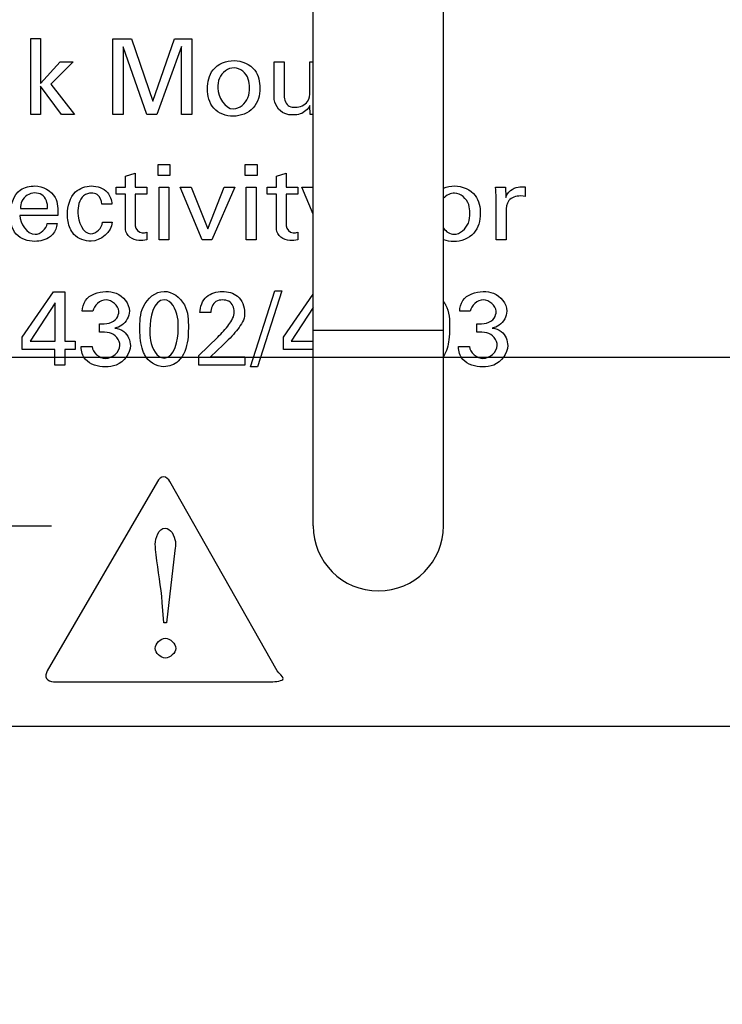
# Model space of a CAD drawing. Header units: inches. Extents: x 0 to 34, y 0 to 22.
# Tile 5 of 56: x 3.7 to 4.5, y 6.2 to 7.4. Entities that reach past the tile are written whole.
import ezdxf

# ---------------------------------------------------------------- set-up
doc = ezdxf.new("R2010")
doc.units = ezdxf.units.IN
doc.header["$LTSCALE"] = 1.87
doc.header["$MEASUREMENT"] = 0
doc.linetypes.add('CENTER', pattern=[0.6, 0.375, -0.075, 0.075, -0.075])
doc.layers.get('0').update_dxf_attribs({"linetype": 'CONTINUOUS'})
doc.layers.add('02___PRT_ALL_AXES', color=7, linetype='CONTINUOUS')
doc.layers.add('DIMENSIONS', color=7, linetype='CONTINUOUS')
doc.styles.get("Standard").update_dxf_attribs({"font": 'txt', "width": 0.8})
doc.dimstyles.new('DIMSTYLE_2', dxfattribs={"dimtxt": 0.125, "dimasz": 0.18, "dimexe": 0.125, "dimexo": 0.0625, "dimgap": 0.03125, "dimtad": 0, "dimtih": 1, "dimtoh": 1, "dimdec": 3, "dimzin": 4, "dimdsep": 46, "dimtxsty": 'STANDARD', "dimblk": '_FILLED', "dimblk1": '_FILLED', "dimblk2": '_FILLED', "dimcen": 0.09, "dimadec": 0, "dimazin": 0, "dimtp": 0.001, "dimtm": 0.001, "dimtfac": 1, "dimtdec": 3, "dimtofl": 0, "dimtmove": 0, "dimatfit": 3, "dimldrblk": '_FILLED', "dimfxl": 1, "dimtolj": 1, "dimtzin": 4, "dimarcsym": 0})

# ---------------------------------------------------------------- blocks, each defined once
blk = doc.blocks.new('*D5')
at = {"layer": 'DIMENSIONS', "color": 2, "linetype": 'CONTINUOUS'}
blk.add_line((6.1856, 7.8261), (2.4178, 7.8261), dxfattribs=at)
at = {"layer": 'DIMENSIONS', "color": 2, "linetype": 'CONTINUOUS', "insert": (2.3553, 7.8886), "char_height": 0.125, "width": 1.725, "attachment_point": 3, "line_spacing_factor": 0.9}
blk.add_mtext('16X 1.289{\\Ftxt.shx;\\W1.000000;\\H0.125000; }[32.74]', dxfattribs=at)
blk = doc.blocks.new('_FILLED')
at = {"color": 0, "linetype": 'BYBLOCK'}
blk.add_solid([(0, 0), (-1, 0.1736), (-1, -0.1736)], dxfattribs=at)
blk = doc.blocks.new('*D6')
at = {"layer": 'DIMENSIONS', "color": 2, "linetype": 'CONTINUOUS'}
blk.add_line((6.1856, 6.9786), (2.4178, 6.9786), dxfattribs=at)
at = {"layer": 'DIMENSIONS', "color": 2, "linetype": 'CONTINUOUS', "insert": (2.3553, 7.0411), "char_height": 0.125, "width": 1.625, "attachment_point": 3, "line_spacing_factor": 0.9}
blk.add_mtext('16X .441{\\Ftxt.shx;\\W1.000000;\\H0.125000; }[11.21]', dxfattribs=at)
blk = doc.blocks.new('*D7')
at = {"layer": 'DIMENSIONS', "color": 2, "linetype": 'CONTINUOUS'}
for p, q in [((2.7692, 7.7023), (2.7524, 7.653)), ((5.1528, 7.7023), (2.7692, 7.7023)), ((2.7524, 7.653), (2.4178, 7.653))]:
    blk.add_line(p, q, dxfattribs=at)
at = {"layer": 'DIMENSIONS', "color": 2, "linetype": 'CONTINUOUS', "insert": (2.3553, 7.7155), "char_height": 0.125, "width": 1.325, "attachment_point": 3, "line_spacing_factor": 0.9}
blk.add_mtext('1.165{\\Ftxt.shx;\\W1.000000;\\H0.125000; }[29.59]', dxfattribs=at)
blk = doc.blocks.new('*D11')
at = {"layer": 'DIMENSIONS', "color": 2, "linetype": 'CONTINUOUS'}
blk.add_line((5.4553, 7.3998), (5.4553, 5.8498), dxfattribs=at)
at = {"layer": 'DIMENSIONS', "color": 2, "linetype": 'CONTINUOUS', "insert": (5.3928, 5.7873), "char_height": 0.125, "width": 1.325, "attachment_point": 3, "rotation": 90, "line_spacing_factor": 0.9}
blk.add_mtext('2.350{\\Ftxt.shx;\\W1.000000;\\H0.125000; }[59.69]', dxfattribs=at)
blk = doc.blocks.new('*D12')
at = {"layer": 'DIMENSIONS', "color": 2, "linetype": 'CONTINUOUS'}
blk.add_line((6.4843, 7.6378), (6.4843, 5.8498), dxfattribs=at)
at = {"layer": 'DIMENSIONS', "color": 2, "linetype": 'CONTINUOUS', "insert": (6.4218, 5.7873), "char_height": 0.125, "width": 1.625, "attachment_point": 3, "rotation": 90, "line_spacing_factor": 0.9}
blk.add_mtext('2X 3.379{\\Ftxt.shx;\\W1.000000;\\H0.125000; }[85.83]', dxfattribs=at)
blk = doc.blocks.new('*D13')
at = {"layer": 'DIMENSIONS', "color": 2, "linetype": 'CONTINUOUS'}
blk.add_line((7.3043, 7.6298), (7.3043, 5.8498), dxfattribs=at)
at = {"layer": 'DIMENSIONS', "color": 2, "linetype": 'CONTINUOUS', "insert": (7.2418, 5.7873), "char_height": 0.125, "width": 1.725, "attachment_point": 3, "rotation": 90, "line_spacing_factor": 0.9}
blk.add_mtext('2X 4.199{\\Ftxt.shx;\\W1.000000;\\H0.125000; }[106.65]', dxfattribs=at)
blk = doc.blocks.new('*D14')
at = {"layer": 'DIMENSIONS', "color": 2, "linetype": 'CONTINUOUS'}
blk.add_line((8.1243, 7.6298), (8.1243, 5.8498), dxfattribs=at)
at = {"layer": 'DIMENSIONS', "color": 2, "linetype": 'CONTINUOUS', "insert": (8.0618, 5.7873), "char_height": 0.125, "width": 1.725, "attachment_point": 3, "rotation": 90, "line_spacing_factor": 0.9}
blk.add_mtext('2X 5.019{\\Ftxt.shx;\\W1.000000;\\H0.125000; }[127.48]', dxfattribs=at)
blk = doc.blocks.new('*D15')
at = {"layer": 'DIMENSIONS', "color": 2, "linetype": 'CONTINUOUS'}
blk.add_line((8.9443, 7.6298), (8.9443, 5.8498), dxfattribs=at)
at = {"layer": 'DIMENSIONS', "color": 2, "linetype": 'CONTINUOUS', "insert": (8.8818, 5.7873), "char_height": 0.125, "width": 1.725, "attachment_point": 3, "rotation": 90, "line_spacing_factor": 0.9}
blk.add_mtext('2X 5.839{\\Ftxt.shx;\\W1.000000;\\H0.125000; }[148.31]', dxfattribs=at)
blk = doc.blocks.new('*D16')
at = {"layer": 'DIMENSIONS', "color": 2, "linetype": 'CONTINUOUS'}
blk.add_line((9.7643, 7.6298), (9.7643, 5.8498), dxfattribs=at)
at = {"layer": 'DIMENSIONS', "color": 2, "linetype": 'CONTINUOUS', "insert": (9.7018, 5.7873), "char_height": 0.125, "width": 1.725, "attachment_point": 3, "rotation": 90, "line_spacing_factor": 0.9}
blk.add_mtext('2X 6.659{\\Ftxt.shx;\\W1.000000;\\H0.125000; }[169.14]', dxfattribs=at)
blk = doc.blocks.new('*D17')
at = {"layer": 'DIMENSIONS', "color": 2, "linetype": 'CONTINUOUS'}
blk.add_line((10.5843, 7.6298), (10.5843, 5.8498), dxfattribs=at)
at = {"layer": 'DIMENSIONS', "color": 2, "linetype": 'CONTINUOUS', "insert": (10.5218, 5.7873), "char_height": 0.125, "width": 1.725, "attachment_point": 3, "rotation": 90, "line_spacing_factor": 0.9}
blk.add_mtext('2X 7.479{\\Ftxt.shx;\\W1.000000;\\H0.125000; }[189.97]', dxfattribs=at)
blk = doc.blocks.new('*D18')
at = {"layer": 'DIMENSIONS', "color": 2, "linetype": 'CONTINUOUS'}
blk.add_line((11.4043, 7.6298), (11.4043, 5.8498), dxfattribs=at)
at = {"layer": 'DIMENSIONS', "color": 2, "linetype": 'CONTINUOUS', "insert": (11.3418, 5.7873), "char_height": 0.125, "width": 1.725, "attachment_point": 3, "rotation": 90, "line_spacing_factor": 0.9}
blk.add_mtext('2X 8.299{\\Ftxt.shx;\\W1.000000;\\H0.125000; }[210.79]', dxfattribs=at)
blk = doc.blocks.new('*D19')
at = {"layer": 'DIMENSIONS', "color": 2, "linetype": 'CONTINUOUS'}
blk.add_line((12.2243, 7.6298), (12.2243, 5.8498), dxfattribs=at)
at = {"layer": 'DIMENSIONS', "color": 2, "linetype": 'CONTINUOUS', "insert": (12.1618, 5.7873), "char_height": 0.125, "width": 1.725, "attachment_point": 3, "rotation": 90, "line_spacing_factor": 0.9}
blk.add_mtext('2X 9.119{\\Ftxt.shx;\\W1.000000;\\H0.125000; }[231.62]', dxfattribs=at)
blk = doc.blocks.new('*D20')
at = {"layer": 'DIMENSIONS', "color": 2, "linetype": 'CONTINUOUS'}
blk.add_line((13.4943, 7.6298), (13.4943, 5.8498), dxfattribs=at)
at = {"layer": 'DIMENSIONS', "color": 2, "linetype": 'CONTINUOUS', "insert": (13.4318, 5.7873), "char_height": 0.125, "width": 1.825, "attachment_point": 3, "rotation": 90, "line_spacing_factor": 0.9}
blk.add_mtext('2X 10.389{\\Ftxt.shx;\\W1.000000;\\H0.125000; }[263.88]', dxfattribs=at)
blk = doc.blocks.new('*D21')
at = {"layer": 'DIMENSIONS', "color": 2, "linetype": 'CONTINUOUS'}
blk.add_line((14.3143, 7.6298), (14.3143, 5.8498), dxfattribs=at)
at = {"layer": 'DIMENSIONS', "color": 2, "linetype": 'CONTINUOUS', "insert": (14.2518, 5.7873), "char_height": 0.125, "width": 1.825, "attachment_point": 3, "rotation": 90, "line_spacing_factor": 0.9}
blk.add_mtext('2X 11.209{\\Ftxt.shx;\\W1.000000;\\H0.125000; }[284.71]', dxfattribs=at)
blk = doc.blocks.new('*D22')
at = {"layer": 'DIMENSIONS', "color": 2, "linetype": 'CONTINUOUS'}
blk.add_line((15.1343, 7.6298), (15.1343, 5.8498), dxfattribs=at)
at = {"layer": 'DIMENSIONS', "color": 2, "linetype": 'CONTINUOUS', "insert": (15.0718, 5.7873), "char_height": 0.125, "width": 1.825, "attachment_point": 3, "rotation": 90, "line_spacing_factor": 0.9}
blk.add_mtext('2X 12.029{\\Ftxt.shx;\\W1.000000;\\H0.125000; }[305.54]', dxfattribs=at)
blk = doc.blocks.new('*D23')
at = {"layer": 'DIMENSIONS', "color": 2, "linetype": 'CONTINUOUS'}
blk.add_line((15.9543, 7.6298), (15.9543, 5.8498), dxfattribs=at)
at = {"layer": 'DIMENSIONS', "color": 2, "linetype": 'CONTINUOUS', "insert": (15.8918, 5.7873), "char_height": 0.125, "width": 1.825, "attachment_point": 3, "rotation": 90, "line_spacing_factor": 0.9}
blk.add_mtext('2X 12.849{\\Ftxt.shx;\\W1.000000;\\H0.125000; }[326.36]', dxfattribs=at)
blk = doc.blocks.new('*D24')
at = {"layer": 'DIMENSIONS', "color": 2, "linetype": 'CONTINUOUS'}
blk.add_line((16.7743, 7.6298), (16.7743, 5.8498), dxfattribs=at)
at = {"layer": 'DIMENSIONS', "color": 2, "linetype": 'CONTINUOUS', "insert": (16.7118, 5.7873), "char_height": 0.125, "width": 1.825, "attachment_point": 3, "rotation": 90, "line_spacing_factor": 0.9}
blk.add_mtext('2X 13.669{\\Ftxt.shx;\\W1.000000;\\H0.125000; }[347.19]', dxfattribs=at)
blk = doc.blocks.new('*D25')
at = {"layer": 'DIMENSIONS', "color": 2, "linetype": 'CONTINUOUS'}
blk.add_line((17.5943, 7.6298), (17.5943, 5.8498), dxfattribs=at)
at = {"layer": 'DIMENSIONS', "color": 2, "linetype": 'CONTINUOUS', "insert": (17.5318, 5.7873), "char_height": 0.125, "width": 1.825, "attachment_point": 3, "rotation": 90, "line_spacing_factor": 0.9}
blk.add_mtext('2X 14.489{\\Ftxt.shx;\\W1.000000;\\H0.125000; }[368.02]', dxfattribs=at)
blk = doc.blocks.new('*D26')
at = {"layer": 'DIMENSIONS', "color": 2, "linetype": 'CONTINUOUS'}
blk.add_line((18.4163, 7.6298), (18.4163, 5.8498), dxfattribs=at)
at = {"layer": 'DIMENSIONS', "color": 2, "linetype": 'CONTINUOUS', "insert": (18.3538, 5.7873), "char_height": 0.125, "width": 1.725, "attachment_point": 3, "rotation": 90, "line_spacing_factor": 0.9}
blk.add_mtext('2X 15.311{\\Ftxt.shx;\\W1.000000;\\H0.125000; }[388.9]', dxfattribs=at)
blk = doc.blocks.new('*D27')
at = {"layer": 'DIMENSIONS', "color": 2, "linetype": 'CONTINUOUS'}
blk.add_line((19.2363, 7.6298), (19.2363, 5.8498), dxfattribs=at)
at = {"layer": 'DIMENSIONS', "color": 2, "linetype": 'CONTINUOUS', "insert": (19.1738, 5.7873), "char_height": 0.125, "width": 1.825, "attachment_point": 3, "rotation": 90, "line_spacing_factor": 0.9}
blk.add_mtext('2X 16.131{\\Ftxt.shx;\\W1.000000;\\H0.125000; }[409.73]', dxfattribs=at)
blk = doc.blocks.new('*D28')
at = {"layer": 'DIMENSIONS', "color": 2, "linetype": 'CONTINUOUS'}
for p, q in [((21.7413, 6.4508), (21.7413, 6.1245)), ((21.7413, 6.1245), (21.6662, 6.0973)), ((21.6662, 6.0973), (21.6662, 5.8498))]:
    blk.add_line(p, q, dxfattribs=at)
at = {"layer": 'DIMENSIONS', "color": 2, "linetype": 'CONTINUOUS', "insert": (21.6037, 5.7873), "char_height": 0.125, "width": 1.825, "attachment_point": 3, "rotation": 90, "line_spacing_factor": 0.9}
blk.add_mtext('2X 18.636{\\Ftxt.shx;\\W1.000000;\\H0.125000; }[473.35]', dxfattribs=at)
blk = doc.blocks.new('*D29')
at = {"layer": 'DIMENSIONS', "color": 2, "linetype": 'CONTINUOUS'}
blk.add_line((21.8693, 6.4508), (21.8693, 5.8498), dxfattribs=at)
at = {"layer": 'DIMENSIONS', "color": 2, "linetype": 'CONTINUOUS', "insert": (21.8068, 5.7873), "char_height": 0.125, "width": 1.825, "attachment_point": 3, "rotation": 90, "line_spacing_factor": 0.9}
blk.add_mtext('2X 18.764{\\Ftxt.shx;\\W1.000000;\\H0.125000; }[476.61]', dxfattribs=at)
blk = doc.blocks.new('*D30')
at = {"layer": 'DIMENSIONS', "color": 2, "linetype": 'CONTINUOUS'}
blk.add_line((22.1053, 6.6623), (22.1053, 5.8498), dxfattribs=at)
at = {"layer": 'DIMENSIONS', "color": 2, "linetype": 'CONTINUOUS', "insert": (22.0428, 5.7873), "char_height": 0.125, "width": 1.425, "attachment_point": 3, "rotation": 90, "line_spacing_factor": 0.9}
blk.add_mtext('19.000{\\Ftxt.shx;\\W1.000000;\\H0.125000; }[482.6]', dxfattribs=at)

msp = doc.modelspace()

# ---------------------------------------------------------------- linework, layer by layer
at = {"color": 7, "linetype": 'CONTINUOUS'}
for p, q in [((4.0463, 6.7773), (4.0463, 8.0273)), ((4.2023, 6.7773), (4.2023, 8.0273)), ((4.0463, 7.0113), (4.2023, 7.0113)), ((3.2928, 6.5373), (21.9178, 6.5373))]:
    msp.add_line(p, q, dxfattribs=at)
at = {"color": 40, "linetype": 'CONTINUOUS'}
for p, q in [((3.7084, 7.2693), (3.7084, 7.3602)), ((3.7084, 7.3602), (3.72, 7.3602)), ((3.72, 7.3602), (3.72, 7.3064)), ((3.8067, 7.2693), (3.8067, 7.3596)), ((3.8067, 7.3596), (3.8288, 7.3596)), ((3.8188, 7.3501), (3.8188, 7.2693)), ((3.8473, 7.2693), (3.8188, 7.3501)), ((3.8288, 7.3596), (3.8543, 7.2852)), ((3.8543, 7.2852), (3.8805, 7.3596)), ((3.8889, 7.3506), (3.8592, 7.2693)), ((3.8805, 7.3596), (3.9011, 7.3596)), ((3.8889, 7.2693), (3.8889, 7.3506)), ((3.9011, 7.3596), (3.9011, 7.2693)), ((3.72, 7.3064), (3.7435, 7.3321)), ((3.7589, 7.3321), (3.7324, 7.3054)), ((3.7435, 7.3321), (3.7589, 7.3321)), ((3.9995, 7.2899), (3.9995, 7.3321)), ((3.9995, 7.3321), (4.0115, 7.3321)), ((4.0115, 7.3321), (4.0115, 7.2917)), ((4.0423, 7.2965), (4.0423, 7.3321)), ((4.0423, 7.3321), (4.0463, 7.3321)), ((3.72, 7.3032), (3.72, 7.2693)), ((3.7451, 7.2693), (3.72, 7.3032)), ((3.7324, 7.3054), (3.7605, 7.2693)), ((4.0426, 7.2693), (4.0423, 7.28)), ((3.72, 7.2693), (3.7084, 7.2693)), ((3.7605, 7.2693), (3.7451, 7.2693)), ((3.8188, 7.2693), (3.8067, 7.2693)), ((3.8592, 7.2693), (3.8473, 7.2693)), ((3.9011, 7.2693), (3.8889, 7.2693)), ((4.0463, 7.2693), (4.0426, 7.2693)), ((3.8607, 7.1964), (3.8607, 7.2093)), ((3.8607, 7.2093), (3.8748, 7.2093)), ((3.8748, 7.2093), (3.8748, 7.1964)), ((3.9649, 7.1964), (3.9649, 7.2093)), ((3.9649, 7.2093), (3.9791, 7.2093)), ((3.9791, 7.2093), (3.9791, 7.1964)), ((3.8217, 7.1954), (3.8333, 7.1992)), ((3.8333, 7.1992), (3.8333, 7.1823)), ((4.0023, 7.1954), (4.0139, 7.1992)), ((4.0139, 7.1992), (4.0139, 7.1823)), ((3.8217, 7.1823), (3.8217, 7.1954)), ((3.8748, 7.1964), (3.8607, 7.1964)), ((3.9791, 7.1964), (3.9649, 7.1964)), ((4.0023, 7.1823), (4.0023, 7.1954)), ((3.8106, 7.1737), (3.8106, 7.1823)), ((3.8106, 7.1823), (3.8217, 7.1823)), ((3.8217, 7.1737), (3.8106, 7.1737)), ((3.8217, 7.1318), (3.8217, 7.1737)), ((3.8333, 7.1823), (3.8473, 7.1823)), ((3.8333, 7.1737), (3.8333, 7.136)), ((3.8473, 7.1737), (3.8333, 7.1737)), ((3.8473, 7.1823), (3.8473, 7.1737)), ((3.8619, 7.1193), (3.8619, 7.1821)), ((3.8619, 7.1821), (3.8737, 7.1821)), ((3.8737, 7.1821), (3.8737, 7.1193)), ((3.9133, 7.1193), (3.8871, 7.1821)), ((3.8871, 7.1821), (3.9002, 7.1821)), ((3.9002, 7.1821), (3.9202, 7.1323)), ((3.9202, 7.1323), (3.9397, 7.1821)), ((3.9527, 7.1821), (3.9252, 7.1193)), ((3.9397, 7.1821), (3.9527, 7.1821)), ((3.9662, 7.1193), (3.9662, 7.1821)), ((3.9662, 7.1821), (3.9779, 7.1821)), ((3.9779, 7.1821), (3.9779, 7.1193)), ((3.9912, 7.1737), (3.9912, 7.1823)), ((3.9912, 7.1823), (4.0023, 7.1823)), ((4.0023, 7.1737), (3.9912, 7.1737)), ((4.0023, 7.1318), (4.0023, 7.1737)), ((4.0139, 7.1823), (4.0279, 7.1823)), ((4.0139, 7.1737), (4.0139, 7.136)), ((4.0279, 7.1737), (4.0139, 7.1737)), ((4.0279, 7.1823), (4.0279, 7.1737)), ((4.0463, 7.15), (4.0329, 7.1821)), ((4.0329, 7.1821), (4.0462, 7.1821)), ((4.2646, 7.1821), (4.2765, 7.1821)), ((4.2765, 7.1821), (4.2767, 7.1699)), ((4.2999, 7.1826), (4.2999, 7.1711)), ((3.8054, 7.1619), (3.7935, 7.1619)), ((4.2652, 7.1193), (4.2652, 7.1693)), ((4.2976, 7.1715), (4.2943, 7.1717)), ((4.2999, 7.1711), (4.2976, 7.1715)), ((3.6959, 7.1568), (3.7285, 7.1568)), ((4.2771, 7.1527), (4.2771, 7.1193)), ((3.7405, 7.1485), (3.6954, 7.1485)), ((3.7281, 7.1389), (3.7399, 7.1389)), ((3.794, 7.1402), (3.8059, 7.1402)), ((3.8473, 7.1283), (3.8473, 7.1192)), ((4.0279, 7.1283), (4.0279, 7.1192)), ((3.8737, 7.1193), (3.8619, 7.1193)), ((3.9252, 7.1193), (3.9133, 7.1193)), ((3.9779, 7.1193), (3.9662, 7.1193)), ((4.2771, 7.1193), (4.2652, 7.1193)), ((3.6979, 7.0029), (3.7354, 7.0569)), ((3.7354, 7.0569), (3.7489, 7.0569)), ((3.7489, 7.0569), (3.7489, 6.9982)), ((3.9712, 6.9673), (4.0005, 7.0584)), ((4.0086, 7.0584), (3.9795, 6.9673)), ((4.0005, 7.0584), (4.0086, 7.0584)), ((3.7373, 7.0438), (3.7074, 6.9982)), ((3.7373, 6.9982), (3.7373, 7.0438)), ((4.0106, 7.0029), (4.0463, 7.0543)), ((3.7827, 7.0338), (3.77, 7.0338)), ((3.9239, 7.0322), (3.9107, 7.0322)), ((4.0463, 7.0382), (4.0201, 6.9982)), ((4.2343, 7.0338), (4.2217, 7.0338)), ((3.7905, 7.0087), (3.7905, 7.0188)), ((4.2422, 7.0087), (4.2422, 7.0188)), ((3.6979, 6.988), (3.6979, 7.0029)), ((3.7074, 6.9982), (3.7373, 6.9982)), ((3.7489, 6.9982), (3.7616, 6.9982)), ((3.7616, 6.9982), (3.7616, 6.988)), ((3.9095, 6.9807), (3.9321, 7.0029)), ((4.0106, 6.988), (4.0106, 7.0029)), ((4.0201, 6.9982), (4.0463, 6.9982)), ((3.7369, 6.988), (3.6979, 6.988)), ((3.7369, 6.9693), (3.7369, 6.988)), ((3.7489, 6.988), (3.7489, 6.9693)), ((3.7616, 6.988), (3.7489, 6.988)), ((3.7686, 6.9915), (3.7819, 6.9915)), ((3.9385, 6.9935), (3.9234, 6.9792)), ((4.0463, 6.988), (4.0106, 6.988)), ((4.2203, 6.9915), (4.2336, 6.9915)), ((3.9095, 6.9693), (3.9095, 6.9807)), ((3.9234, 6.9792), (3.9645, 6.9792)), ((3.9645, 6.9792), (3.9645, 6.9693)), ((3.7489, 6.9693), (3.7369, 6.9693)), ((3.9645, 6.9693), (3.9095, 6.9693)), ((3.9795, 6.9673), (3.9712, 6.9673)), ((3.8598, 6.8303), (3.728, 6.6036)), ((4.0034, 6.6038), (3.8749, 6.8302)), ((3.8809, 6.7478), (3.8707, 6.6609)), ((3.8677, 6.6609), (3.8657, 6.6854)), ((3.8707, 6.6609), (3.8677, 6.6609)), ((3.7355, 6.5906), (3.9958, 6.5906))]:
    msp.add_line(p, q, dxfattribs=at)
at = {"color": 7, "linetype": 'CONTINUOUS'}
msp.add_arc((4.1243, 6.7773), 0.078, 180, 360, dxfattribs=at)
at = {"color": 40, "linetype": 'CONTINUOUS'}
for points, knots in [([(3.9198, 7.2999), (3.9198, 7.3078), (3.9235, 7.3265), (3.9425, 7.3337), (3.9517, 7.3337)], [0, 0, 0, 0, 0.462483, 1, 1, 1, 1]), ([(3.9517, 7.3337), (3.9608, 7.3337), (3.9792, 7.3261), (3.9825, 7.3082), (3.9825, 7.3008)], [0, 0, 0, 0, 0.552192, 1, 1, 1, 1]), ([(3.9517, 7.325), (3.9445, 7.325), (3.9329, 7.3163), (3.9321, 7.3048), (3.9321, 7.3007)], [0, 0, 0, 0, 0.636764, 1, 1, 1, 1]), ([(3.97, 7.3012), (3.97, 7.3046), (3.9696, 7.3154), (3.9589, 7.325), (3.9517, 7.325)], [0, 0, 0, 0, 0.324037, 1, 1, 1, 1]), ([(3.9507, 7.2672), (3.9423, 7.2672), (3.9241, 7.2735), (3.9198, 7.2918), (3.9198, 7.2999)], [0, 0, 0, 0, 0.505958, 1, 1, 1, 1]), ([(3.9825, 7.3008), (3.9825, 7.2925), (3.9779, 7.2739), (3.9593, 7.2672), (3.9507, 7.2672)], [0, 0, 0, 0, 0.491182, 1, 1, 1, 1]), ([(3.9509, 7.2759), (3.9582, 7.2759), (3.9694, 7.2858), (3.97, 7.2972), (3.97, 7.3012)], [0, 0, 0, 0, 0.644735, 1, 1, 1, 1]), ([(4.0115, 7.2917), (4.0115, 7.287), (4.0148, 7.2783), (4.0225, 7.2778), (4.0249, 7.2778)], [0, 0, 0, 0, 0.658511, 1, 1, 1, 1]), ([(4.0223, 7.2687), (4.0189, 7.2687), (4.0073, 7.2695), (3.9995, 7.2821), (3.9995, 7.2899)], [0, 0, 0, 0, 0.304085, 1, 1, 1, 1]), ([(4.0423, 7.28), (4.04, 7.2755), (4.0333, 7.2693), (4.0252, 7.2687), (4.0223, 7.2687)], [0, 0, 0, 0, 0.641821, 1, 1, 1, 1]), ([(3.713, 7.1753), (3.7069, 7.1753), (3.697, 7.1691), (3.6959, 7.1598), (3.6959, 7.1568)], [0, 0, 0, 0, 0.671918, 1, 1, 1, 1]), ([(3.7285, 7.1568), (3.7286, 7.1627), (3.7255, 7.1738), (3.7159, 7.1753), (3.713, 7.1753)], [0, 0, 0, 0, 0.669923, 1, 1, 1, 1]), ([(3.7132, 7.1837), (3.7225, 7.1837), (3.7413, 7.1738), (3.7407, 7.1557), (3.7405, 7.1485)], [0, 0, 0, 0, 0.563264, 1, 1, 1, 1]), ([(3.7523, 7.1498), (3.7523, 7.1593), (3.7568, 7.1777), (3.7741, 7.1837), (3.7808, 7.1837)], [0, 0, 0, 0, 0.58384, 1, 1, 1, 1]), ([(3.781, 7.1751), (3.7777, 7.1751), (3.7664, 7.1717), (3.7647, 7.1587), (3.7647, 7.1514)], [0, 0, 0, 0, 0.312489, 1, 1, 1, 1]), ([(3.7935, 7.1619), (3.7931, 7.1662), (3.7903, 7.1738), (3.7833, 7.1751), (3.781, 7.1751)], [0, 0, 0, 0, 0.650139, 1, 1, 1, 1]), ([(4.2155, 7.1837), (4.2246, 7.1837), (4.243, 7.1761), (4.2463, 7.1582), (4.2463, 7.1508)], [0, 0, 0, 0, 0.552162, 1, 1, 1, 1]), ([(4.2338, 7.1512), (4.2338, 7.1546), (4.2334, 7.1654), (4.2228, 7.1751), (4.2155, 7.1751)], [0, 0, 0, 0, 0.324156, 1, 1, 1, 1]), ([(4.2943, 7.1717), (4.2893, 7.1717), (4.2781, 7.1683), (4.2771, 7.1573), (4.2771, 7.1527)], [0, 0, 0, 0, 0.51511, 1, 1, 1, 1]), ([(3.7598, 7.1258), (3.7562, 7.13), (3.7528, 7.1384), (3.7523, 7.1469), (3.7523, 7.1498)], [0, 0, 0, 0, 0.660871, 1, 1, 1, 1]), ([(4.2463, 7.1508), (4.2463, 7.1425), (4.2417, 7.1239), (4.2231, 7.1172), (4.2145, 7.1172)], [0, 0, 0, 0, 0.49117, 1, 1, 1, 1]), ([(4.2148, 7.1259), (4.222, 7.1259), (4.2332, 7.1358), (4.2338, 7.1472), (4.2338, 7.1512)], [0, 0, 0, 0, 0.644662, 1, 1, 1, 1]), ([(3.7129, 7.1174), (3.705, 7.1174), (3.687, 7.1231), (3.6837, 7.1413), (3.6837, 7.1495)], [0, 0, 0, 0, 0.489799, 1, 1, 1, 1]), ([(3.7345, 7.1258), (3.7337, 7.1248), (3.7279, 7.1194), (3.7194, 7.1174), (3.7129, 7.1174)], [0, 0, 0, 0, 0.161989, 1, 1, 1, 1]), ([(3.77, 7.0338), (3.7702, 7.0382), (3.7734, 7.0522), (3.7892, 7.0574), (3.798, 7.0574)], [0, 0, 0, 0, 0.333057, 1, 1, 1, 1]), ([(3.798, 7.0574), (3.8022, 7.0574), (3.8154, 7.0563), (3.8263, 7.0429), (3.8263, 7.0341)], [0, 0, 0, 0, 0.319801, 1, 1, 1, 1]), ([(3.8389, 7.0115), (3.8389, 7.0209), (3.8387, 7.0411), (3.8576, 7.0576), (3.8679, 7.0576)], [0, 0, 0, 0, 0.477822, 1, 1, 1, 1]), ([(3.8679, 7.0576), (3.8776, 7.0576), (3.8968, 7.0433), (3.8969, 7.023), (3.8969, 7.0135)], [0, 0, 0, 0, 0.504035, 1, 1, 1, 1]), ([(3.9375, 7.0574), (3.9439, 7.0574), (3.9587, 7.0542), (3.9643, 7.0393), (3.9643, 7.0322)], [0, 0, 0, 0, 0.474178, 1, 1, 1, 1]), ([(4.2217, 7.0338), (4.2218, 7.0382), (4.2251, 7.0522), (4.2408, 7.0574), (4.2497, 7.0574)], [0, 0, 0, 0, 0.333011, 1, 1, 1, 1]), ([(4.2497, 7.0574), (4.2539, 7.0574), (4.2671, 7.0563), (4.278, 7.0429), (4.278, 7.0341)], [0, 0, 0, 0, 0.319811, 1, 1, 1, 1]), ([(3.8848, 7.0124), (3.8848, 7.0172), (3.8852, 7.0298), (3.8768, 7.0476), (3.868, 7.0476)], [0, 0, 0, 0, 0.351683, 1, 1, 1, 1]), ([(3.938, 7.0473), (3.9352, 7.0473), (3.927, 7.0461), (3.9239, 7.037), (3.9239, 7.0322)], [0, 0, 0, 0, 0.362874, 1, 1, 1, 1]), ([(3.9519, 7.0332), (3.9519, 7.0379), (3.9482, 7.0463), (3.9405, 7.0473), (3.938, 7.0473)], [0, 0, 0, 0, 0.650855, 1, 1, 1, 1]), ([(4.2023, 7.0455), (4.2032, 7.0442), (4.2096, 7.0346), (4.2096, 7.023), (4.2096, 7.0135)], [0, 0, 0, 0, 0.132878, 1, 1, 1, 1]), ([(3.7905, 7.0188), (3.7978, 7.0182), (3.8109, 7.0201), (3.8137, 7.0309), (3.8137, 7.0338)], [0, 0, 0, 0, 0.714578, 1, 1, 1, 1]), ([(3.8263, 7.0341), (3.8263, 7.0277), (3.821, 7.0176), (3.812, 7.0143), (3.809, 7.0137)], [0, 0, 0, 0, 0.679518, 1, 1, 1, 1]), ([(3.9643, 7.0322), (3.9643, 7.0308), (3.9641, 7.0227), (3.9586, 7.0158), (3.9545, 7.0105)], [0, 0, 0, 0, 0.167734, 1, 1, 1, 1]), ([(4.2422, 7.0188), (4.2494, 7.0182), (4.2626, 7.0201), (4.2653, 7.0309), (4.2653, 7.0338)], [0, 0, 0, 0, 0.714602, 1, 1, 1, 1]), ([(4.278, 7.0341), (4.278, 7.0277), (4.2727, 7.0176), (4.2636, 7.0143), (4.2607, 7.0137)], [0, 0, 0, 0, 0.679533, 1, 1, 1, 1]), ([(3.809, 7.0137), (3.8128, 7.0131), (3.8229, 7.0099), (3.8275, 6.9989), (3.8275, 6.9927)], [0, 0, 0, 0, 0.381779, 1, 1, 1, 1]), ([(3.8445, 6.9819), (3.8437, 6.9835), (3.8397, 6.9928), (3.8389, 7.0032), (3.8389, 7.0115)], [0, 0, 0, 0, 0.175109, 1, 1, 1, 1]), ([(3.8509, 7.0122), (3.8509, 7.0077), (3.8506, 6.9953), (3.859, 6.9779), (3.8678, 6.9779)], [0, 0, 0, 0, 0.339309, 1, 1, 1, 1]), ([(3.8969, 7.0135), (3.8969, 7.0089), (3.8964, 6.9952), (3.8917, 6.9805), (3.8849, 6.9742)], [0, 0, 0, 0, 0.330189, 1, 1, 1, 1]), ([(4.2096, 7.0135), (4.2096, 7.0089), (4.2092, 6.9977), (4.206, 6.9857), (4.2023, 6.9799)], [0, 0, 0, 0, 0.401979, 1, 1, 1, 1]), ([(4.2607, 7.0137), (4.2645, 7.0131), (4.2746, 7.0099), (4.2792, 6.9989), (4.2792, 6.9927)], [0, 0, 0, 0, 0.381766, 1, 1, 1, 1]), ([(3.8275, 6.9927), (3.8275, 6.9831), (3.8161, 6.9687), (3.802, 6.9672), (3.7975, 6.9672)], [0, 0, 0, 0, 0.68196, 1, 1, 1, 1]), ([(4.2792, 6.9927), (4.2792, 6.9831), (4.2678, 6.9687), (4.2537, 6.9672), (4.2492, 6.9672)], [0, 0, 0, 0, 0.68196, 1, 1, 1, 1]), ([(3.8749, 6.8302), (3.8733, 6.8329), (3.8674, 6.8384), (3.8613, 6.8329), (3.8598, 6.8303)], [0, 0, 0, 0, 0.500416, 1, 1, 1, 1]), ([(3.8691, 6.7743), (3.8758, 6.7743), (3.8828, 6.7608), (3.8813, 6.7512), (3.8809, 6.7478)], [0, 0, 0, 0, 0.658932, 1, 1, 1, 1]), ([(3.8657, 6.6854), (3.864, 6.7044), (3.8602, 6.7276), (3.8573, 6.7509), (3.8573, 6.7552)], [0, 0, 0, 0, 0.814675, 1, 1, 1, 1]), ([(3.728, 6.6036), (3.7264, 6.601), (3.7247, 6.5931), (3.7324, 6.5906), (3.7355, 6.5906)], [0, 0, 0, 0, 0.499428, 1, 1, 1, 1]), ([(3.9958, 6.5906), (4.0009, 6.5906), (4.0176, 6.5921), (4.0054, 6.6004), (4.0034, 6.6038)], [0, 0, 0, 0, 0.565847, 1, 1, 1, 1])]:
    msp.add_open_spline(points, degree=3, knots=knots, dxfattribs=at)
for points in [[(3.9321, 7.3007), (3.9321, 7.2903), (3.9406, 7.2759), (3.9509, 7.2759)], [(4.0397, 7.2848), (4.042, 7.2881), (4.0423, 7.2925), (4.0423, 7.2965)], [(4.0249, 7.2778), (4.0304, 7.2778), (4.0366, 7.2803), (4.0397, 7.2848)], [(3.6837, 7.1495), (3.6837, 7.1602), (3.6874, 7.173), (3.6961, 7.1791)], [(3.6961, 7.1791), (3.7009, 7.1825), (3.7073, 7.1837), (3.7132, 7.1837)], [(3.7808, 7.1837), (3.7878, 7.1837), (3.7957, 7.1812), (3.8001, 7.1759)], [(3.8001, 7.1759), (3.8034, 7.1721), (3.805, 7.1669), (3.8054, 7.1619)], [(4.2023, 7.1811), (4.2065, 7.1828), (4.2112, 7.1837), (4.2155, 7.1837)], [(4.2155, 7.1751), (4.2108, 7.1751), (4.2059, 7.1726), (4.2023, 7.169)], [(4.2652, 7.1693), (4.2652, 7.1736), (4.265, 7.1778), (4.2646, 7.1821)], [(4.2767, 7.1699), (4.2784, 7.1762), (4.2853, 7.1814), (4.2918, 7.1823)], [(4.2918, 7.1823), (4.2944, 7.1827), (4.2972, 7.1827), (4.2999, 7.1826)], [(3.7647, 7.1514), (3.7647, 7.1416), (3.7706, 7.1265), (3.7803, 7.1265)], [(3.6954, 7.1485), (3.6952, 7.1389), (3.7037, 7.1259), (3.7134, 7.1259)], [(3.7134, 7.1259), (3.7199, 7.1259), (3.7274, 7.1324), (3.7281, 7.1389)], [(3.7399, 7.1389), (3.7393, 7.1342), (3.7377, 7.1293), (3.7345, 7.1258)], [(3.7803, 7.1265), (3.7868, 7.1265), (3.7937, 7.1337), (3.794, 7.1402)], [(3.8059, 7.1402), (3.8052, 7.1289), (3.7918, 7.1177), (3.7805, 7.1177)], [(3.8376, 7.1184), (3.8307, 7.1184), (3.8217, 7.1249), (3.8217, 7.1318)], [(3.8333, 7.136), (3.8333, 7.1321), (3.8378, 7.1277), (3.8417, 7.1277)], [(3.8417, 7.1277), (3.8436, 7.1277), (3.8455, 7.1278), (3.8473, 7.1283)], [(4.0182, 7.1184), (4.0113, 7.1184), (4.0023, 7.1249), (4.0023, 7.1318)], [(4.0139, 7.136), (4.0139, 7.1321), (4.0184, 7.1277), (4.0223, 7.1277)], [(4.0223, 7.1277), (4.0242, 7.1277), (4.0261, 7.1278), (4.0279, 7.1283)], [(4.2023, 7.1332), (4.2056, 7.1289), (4.21, 7.1259), (4.2148, 7.1259)], [(3.7805, 7.1177), (3.7731, 7.1177), (3.7648, 7.1203), (3.7598, 7.1258)], [(3.8473, 7.1192), (3.8441, 7.1186), (3.8408, 7.1184), (3.8376, 7.1184)], [(4.0279, 7.1192), (4.0247, 7.1186), (4.0214, 7.1184), (4.0182, 7.1184)], [(4.2145, 7.1172), (4.2105, 7.1172), (4.2062, 7.1179), (4.2023, 7.1194)], [(3.9187, 7.0512), (3.9238, 7.0555), (3.9309, 7.0574), (3.9375, 7.0574)], [(3.7984, 7.0474), (3.7915, 7.0474), (3.7834, 7.0407), (3.7827, 7.0338)], [(3.8137, 7.0338), (3.8137, 7.0406), (3.8052, 7.0474), (3.7984, 7.0474)], [(3.868, 7.0476), (3.8549, 7.0476), (3.8509, 7.0253), (3.8509, 7.0122)], [(3.9107, 7.0322), (3.911, 7.039), (3.9136, 7.0467), (3.9187, 7.0512)], [(4.2501, 7.0474), (4.2431, 7.0474), (4.235, 7.0407), (4.2343, 7.0338)], [(4.2653, 7.0338), (4.2653, 7.0406), (4.2569, 7.0474), (4.2501, 7.0474)], [(3.9455, 7.0178), (3.9488, 7.0223), (3.9519, 7.0276), (3.9519, 7.0332)], [(3.8025, 7.008), (3.7986, 7.0088), (3.7945, 7.0088), (3.7905, 7.0087)], [(3.8678, 6.9779), (3.8806, 6.9779), (3.8848, 6.9996), (3.8848, 7.0124)], [(3.9321, 7.0029), (3.9369, 7.0076), (3.9415, 7.0124), (3.9455, 7.0178)], [(3.9545, 7.0105), (3.9497, 7.0045), (3.944, 6.999), (3.9385, 6.9935)], [(4.2542, 7.008), (4.2503, 7.0088), (4.2462, 7.0088), (4.2422, 7.0087)], [(3.815, 6.9928), (3.815, 6.9994), (3.809, 7.0067), (3.8025, 7.008)], [(4.2667, 6.9928), (4.2667, 6.9994), (4.2606, 7.0067), (4.2542, 7.008)], [(3.7738, 6.9762), (3.7702, 6.9802), (3.7688, 6.9861), (3.7686, 6.9915)], [(3.7819, 6.9915), (3.7818, 6.9845), (3.7907, 6.9774), (3.7978, 6.9774)], [(3.7978, 6.9774), (3.8055, 6.9774), (3.815, 6.9851), (3.815, 6.9928)], [(4.2254, 6.9762), (4.2219, 6.9802), (4.2205, 6.9861), (4.2203, 6.9915)], [(4.2336, 6.9915), (4.2335, 6.9845), (4.2424, 6.9774), (4.2495, 6.9774)], [(4.2495, 6.9774), (4.2572, 6.9774), (4.2667, 6.9851), (4.2667, 6.9928)], [(3.7975, 6.9672), (3.7891, 6.9672), (3.7793, 6.9697), (3.7738, 6.9762)], [(3.8676, 6.9675), (3.8586, 6.9675), (3.8485, 6.9738), (3.8445, 6.9819)], [(3.8849, 6.9742), (3.8804, 6.9699), (3.8738, 6.9675), (3.8676, 6.9675)], [(4.2492, 6.9672), (4.2407, 6.9672), (4.231, 6.9697), (4.2254, 6.9762)], [(3.8573, 6.7552), (3.8573, 6.7627), (3.8616, 6.7743), (3.8691, 6.7743)], [(3.8573, 6.6305), (3.8573, 6.6362), (3.8636, 6.6428), (3.8693, 6.6428)], [(3.8693, 6.6428), (3.8751, 6.6428), (3.8818, 6.6363), (3.8818, 6.6305)], [(3.8693, 6.619), (3.8637, 6.619), (3.8573, 6.625), (3.8573, 6.6305)], [(3.8818, 6.6305), (3.8818, 6.6248), (3.875, 6.619), (3.8693, 6.619)]]:
    msp.add_open_spline(points, degree=3, dxfattribs=at)
at = {"layer": '02___PRT_ALL_AXES', "color": 7, "linetype": 'CENTER'}
msp.add_line((3.6053, 6.7773), (3.7333, 6.7773), dxfattribs=at)

# ---------------------------------------------------------------- dimensions: what is measured, and where the dimension line sits
at = {"layer": 'DIMENSIONS', "color": 2, "linetype": 'CONTINUOUS'}
for feature_location, offset, dtype, origin, text, picture, middle in [((6.1856, 7.8261), (-3.7678, 0), 0, (6.2481, 6.5373), '16X <>', '*D5', (1.4928, 7.8261)), ((7.3043, 7.6298), (0, -1.7799), 1, (3.1053, 7.6923), '2X <>', '*D13', (7.3043, 4.9248)), ((8.1243, 7.6298), (0, -1.7799), 1, (3.1053, 7.6923), '2X <>', '*D14', (8.1243, 4.9248)), ((8.9443, 7.6298), (0, -1.7799), 1, (3.1053, 7.6923), '2X <>', '*D15', (8.9443, 4.9248)), ((9.7643, 7.6298), (0, -1.7799), 1, (3.1053, 7.6923), '2X <>', '*D16', (9.7643, 4.9248)), ((10.5843, 7.6298), (0, -1.7799), 1, (3.1053, 7.6923), '2X <>', '*D17', (10.5843, 4.9248)), ((11.4043, 7.6298), (0, -1.7799), 1, (3.1053, 7.6923), '2X <>', '*D18', (11.4043, 4.9248)), ((12.2243, 7.6298), (0, -1.7799), 1, (3.1053, 7.6923), '2X <>', '*D19', (12.2243, 4.9248)), ((13.4943, 7.6298), (0, -1.7799), 1, (3.1053, 7.6923), '2X <>', '*D20', (13.4943, 4.8748)), ((14.3143, 7.6298), (0, -1.7799), 1, (3.1053, 7.6923), '2X <>', '*D21', (14.3143, 4.8748)), ((15.1343, 7.6298), (0, -1.7799), 1, (3.1053, 7.6923), '2X <>', '*D22', (15.1343, 4.8748)), ((15.9543, 7.6298), (0, -1.7799), 1, (3.1053, 7.6923), '2X <>', '*D23', (15.9543, 4.8748)), ((16.7743, 7.6298), (0, -1.7799), 1, (3.1053, 7.6923), '2X <>', '*D24', (16.7743, 4.8748)), ((17.5943, 7.6298), (0, -1.7799), 1, (3.1053, 7.6923), '2X <>', '*D25', (17.5943, 4.8748)), ((18.4163, 7.6298), (0, -1.7799), 1, (3.1053, 7.6923), '2X <>', '*D26', (18.4163, 4.9248)), ((19.2363, 7.6298), (0, -1.7799), 1, (3.1053, 7.6923), '2X <>', '*D27', (19.2363, 4.8748)), ((6.4843, 7.6378), (0, -1.7879), 1, (3.1053, 7.1124), '2X <>', '*D12', (6.4843, 4.9748)), ((6.1856, 6.9786), (-3.7678, 0), 0, (6.2481, 6.5373), '16X <>', '*D6', (1.5428, 6.9786)), ((21.7412929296, 6.4508366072), (-0.0751087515, -0.601), 0, (3.1052929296, 6.5133366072), '2X <>', '*D28', (21.6661841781, 4.8748366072)), ((21.8693, 6.4508), (0, -0.601), 1, (3.1053, 6.5133), '2X <>', '*D29', (21.8693, 4.8748))]:
    dim = msp.add_ordinate_dim(feature_location=feature_location, offset=offset, dtype=dtype, origin=origin, text=text, dimstyle='DIMSTYLE_2', dxfattribs=at)
    dim.commit()
    dim.dimension.update_dxf_attribs({"geometry": picture, "text_midpoint": middle})
for feature_location, offset, dtype, origin, picture, middle in [((5.1528, 7.7023), (-2.735, -0.0493), 0, (5.2153, 6.5373), '*D7', (1.6928, 7.653)), ((5.4553, 7.3998), (0, -1.55), 1, (3.1053, 7.4623), '*D11', (5.4553, 5.1248)), ((22.1053, 6.6623), (0, -0.8125), 1, (3.1053, 6.7248), '*D30', (22.1053, 5.0748))]:
    dim = msp.add_ordinate_dim(feature_location=feature_location, offset=offset, dtype=dtype, origin=origin, dimstyle='DIMSTYLE_2', dxfattribs=at)
    dim.commit()
    dim.dimension.update_dxf_attribs({"geometry": picture, "text_midpoint": middle})

doc.saveas('drawing.dxf')
